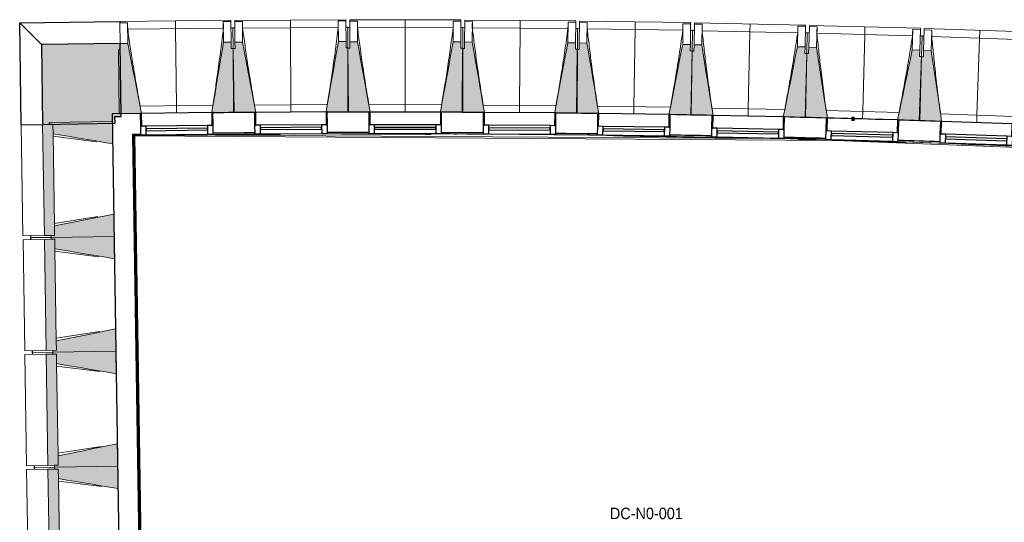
# Model space of a CAD drawing. Header units: millimetres. Extents: x 1909 to 61055, y -36590 to 14615.
# Tile 2 of 42: x 15588 to 23302, y -17310 to -13376. Entities that reach past the tile are written whole.
import ezdxf

# ---------------------------------------------------------------- set-up
doc = ezdxf.new("R2010")
doc.units = ezdxf.units.MM
doc.linetypes.add('Tiret', pattern=[2.5, 1.25, -1.25])
doc.layers.add('A-AREA', color=4, linetype='Tiret', lineweight=100, true_color=0x00ffff)
for name, color, linetype, lineweight in [('A-AREA-IDEN', 7, 'Continuous', 30), ('A-FLOR', 7, 'Continuous', 25), ('A-FLOR-HRAL', 7, 'Continuous', 18), ('A-GENM', 7, 'Continuous', 18), ('A-GLAZ', 7, 'Continuous', 25), ('A-WALL', 7, 'Continuous', 25), ('A-WALL-PATT', 7, 'Continuous', 25), ('I-WALL', 7, 'Continuous', 25), ('S-BEAM', 7, 'Continuous', 18)]:
    doc.layers.add(name, color=color, linetype=linetype, lineweight=lineweight)
doc.styles.add('Arial_1', font='arial.ttf', dxfattribs={"width": 0.9, "height": 90})

# ---------------------------------------------------------------- blocks, each defined once
blk = doc.blocks.new('XXX_VIDE FENETRE - 550-377501-2021_015_1111_DCE_1_50_N0 FINI_SSI_CDC')
at = {"layer": 'A-GLAZ'}
for p, q in [((-285, 0), (-285, -100)), ((-275, 0), (-285, 0)), ((275, 0), (-275, 0)), ((-275, -100), (-275, 0)), ((285, 0), (275, 0)), ((275, 0), (275, -100)), ((285, -100), (285, 0)), ((-285, -100), (-275, -100)), ((-240, -100), (-285, -100)), ((-285, -100), (-285, -167.5)), ((-240, -167.5), (-240, -100)), ((240, -100), (-240, -100)), ((240, -100), (240, -167.5)), ((285, -100), (240, -100)), ((275, -100), (285, -100)), ((285, -167.5), (285, -100)), ((-285, -167.5), (-240, -167.5)), ((-240, -167.5), (240, -167.5)), ((240, -167.5), (285, -167.5))]:
    blk.add_line(p, q, dxfattribs=at)
at = {"layer": 'A-GLAZ', "color": 173, "true_color": 0x5c63b1}
for p, q in [((240, -120), (-240, -120)), ((-240, -120), (-240, -135)), ((-240, -135), (240, -135)), ((240, -135), (240, -120))]:
    blk.add_line(p, q, dxfattribs=at)
blk = doc.blocks.new('Garde-corps - Garde-corps-505471-2021_015_1111_DCE_1_50_N0 FINI_SSI_CDC')
at = {"layer": 'A-FLOR-HRAL'}
for p, q in [((-23182.7, -14271.4), (-23124, -14270.6)), ((-23086, -20374.6), (-23179.6, -14274.3)), ((-23179.6, -14274.3), (-23123.9, -14274.7)), ((-23079, -20367.4), (-23172.4, -14281.4)), ((-23077.3, -20365.6), (-23170.6, -14283.1)), ((-23075.7, -20363.9), (-23168.9, -14284.7)), ((-22974.4, -14275.7), (-17756.7, -14309.4)), ((-21920.2, -14271.9), (-21918.6, -14271.9)), ((-20666.5, -14272.2), (-20643, -14272.3)), ((-19624.6, -14272.3), (-19545.6, -14273.3)), ((-19414.5, -14283.9), (-19365.7, -14284.6)), ((-18067.8, -14300.4), (-17951.9, -14303.2)), ((-17265.9, -14326.2), (-14802.9, -14420.9))]:
    blk.add_line(p, q, dxfattribs=at)
at = {"layer": 'A-FLOR-HRAL', "flags": 128}
for points in [[(-23172.4, -14281.4), (-23176, -14277.8), (-23179.6, -14274.3)], [(-23168.9, -14284.7), (-17678.6, -14320.7), (-14410.7, -14446.4)]]:
    blk.add_lwpolyline(points, dxfattribs=at)
at = {"layer": 'A-FLOR-HRAL'}
for radius, start, end in [(137273, 87.112212, 90.771971), (137283.1, 90.378328, 90.513815), (137283.1, 90.004947, 90.140434), (137283.1, 89.631565, 89.767052), (137283.1, 89.258184, 89.393671), (137269.6, 90.293744, 90.770558), (137269.6, 89.802207, 90.094064), (137269.6, 88.757072, 89.199903), (137283.1, 88.884802, 89.020289), (137283.1, 88.51142, 88.646908), (137269.6, 88.245826, 88.601253), (137283.1, 88.138038, 88.273526), (137269.6, 87.683989, 88.067454)]:
    blk.add_arc((-21322.9, -151541.9), radius, start, end, dxfattribs=at)
for points, knots in [([(-23179.6, -14274.3), (-23179.6, -14274.3), (-23179.6, -14274.3), (-23179.7, -14274.3), (-23179.7, -14274.2), (-23179.8, -14274.2), (-23179.9, -14274.1), (-23179.9, -14274), (-23180, -14273.9), (-23180.1, -14273.8), (-23180.2, -14273.7), (-23180.3, -14273.6), (-23180.5, -14273.5), (-23180.6, -14273.4), (-23180.7, -14273.3), (-23180.8, -14273.2), (-23181, -14273), (-23181.1, -14272.9), (-23181.3, -14272.7), (-23181.6, -14272.4), (-23182.1, -14271.9), (-23182.5, -14271.6), (-23182.7, -14271.4)], [0, 0, 0, 0, 0.071429, 0.107143, 0.142857, 0.178571, 0.214286, 0.25, 0.285714, 0.321429, 0.357143, 0.392857, 0.428571, 0.464286, 0.5, 0.535714, 0.571429, 0.607143, 0.642857, 0.714286, 0.857143, 1, 1, 1, 1]), ([(-23168.9, -14284.7), (-23168.9, -14284.7), (-23169, -14284.7), (-23169, -14284.6), (-23169.1, -14284.5), (-23169.3, -14284.4), (-23169.4, -14284.2), (-23169.6, -14284.1), (-23169.8, -14283.9), (-23170, -14283.7), (-23170.2, -14283.5), (-23170.4, -14283.3), (-23170.5, -14283.2), (-23170.6, -14283.1)], [0.075, 0.075, 0.075, 0.075, 0.15, 0.2125, 0.275, 0.35, 0.425, 0.5, 0.6, 0.7, 0.775, 0.85, 1, 1, 1, 1])]:
    blk.add_open_spline(points, degree=3, knots=knots, dxfattribs=at)
blk = doc.blocks.new('B02_ARC_rvt-1-2021_015_1111_DCE_1_50_N0 FINI_SSI_CDC')
at = {"layer": 'A-AREA'}
blk.add_line((-17552.4, -14150.5), (-17530.8, -14151.1), dxfattribs=at)
at = {"layer": 'A-FLOR'}
for p, q in [((-20740.5, -14100), (-20745.2, -14100)), ((-20676.7, -14260.3), (-20764.8, -14259.9)), ((-20504, -14261.2), (-20666.4, -14260.3)), ((-19545.5, -14270.3), (-19625.1, -14269.3)), ((-17951.2, -14300.2), (-18081.1, -14297.1)), ((-16909.6, -14329.7), (-17072.6, -14324.6)), ((-16862.3, -14331.3), (-16901.4, -14330))]:
    blk.add_line(p, q, dxfattribs=at)
at = {"layer": 'I-WALL'}
for p, q in [((-23126, -14110.6), (-23345.1, -14113.6)), ((-23345.1, -14113.6), (-23342.6, -14273.6)), ((-17752.4, -14145.8), (-17752.4, -14145.2)), ((-23342.6, -14273.6), (-23246.5, -20540)), ((-23089, -20377.7), (-23182.7, -14271.4))]:
    blk.add_line(p, q, dxfattribs=at)
at = {"layer": 'I-WALL', "flags": 128}
blk.add_lwpolyline([(-23182.7, -14271.4), (-23153.3, -14271), (-23124, -14270.6)], dxfattribs=at)
at = {"layer": 'I-WALL'}
for radius, start, end in [(137443.1, 90.378298, 90.514063), (137443.1, 90.004917, 90.140682), (137443.1, 89.631536, 89.767301), (137443.1, 89.258155, 89.39392), (137443.1, 88.884774, 89.020539), (137443.1, 88.511392, 88.647158), (137443.1, 88.327609, 88.50726), (137443.1, 88.138011, 88.273776), (137283.1, 90.378328, 90.513816), (137283.1, 90.004946, 90.140435), (137283.1, 89.631565, 89.767054), (137283.1, 89.258183, 89.393672), (137283.1, 88.884802, 89.020291), (137283.1, 88.51142, 88.646909), (137283.1, 88.138038, 88.273527)]:
    blk.add_arc((-21322.9, -151541.9), radius, start, end, dxfattribs=at)
at = {"layer": 'A-FLOR-HRAL', "lineweight": 18}
blk.add_blockref('Garde-corps - Garde-corps-505471-2021_015_1111_DCE_1_50_N0 FINI_SSI_CDC', (0, 0), dxfattribs=at)
at = {"layer": 'A-GLAZ', "lineweight": 18}
for p, rotation in [((-22841, -14106.5), 0.7260035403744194), ((-21945.4, -14099.5), 0.3529371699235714), ((-21049.7, -14098.5), 359.9798707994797), ((-20154, -14103.2), 359.606804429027), ((-19258.4, -14113.8), 359.2337380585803), ((-18362.9, -14130.2), 358.8606716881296), ((-17467.5, -14153.3), 358.4876053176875), ((-16572.2, -14180.6), 358.1145389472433)]:
    blk.add_blockref('XXX_VIDE FENETRE - 550-377501-2021_015_1111_DCE_1_50_N0 FINI_SSI_CDC', p, dxfattribs=dict(at, rotation=rotation))
blk = doc.blocks.new('20_MUR PREFA_01 - Type 1-3119337-2021_015_1111_DCE_1_50_N0 FINI_SSI_CDC')
at = {"layer": 'A-GENM'}
for p, q in [((0, 722.1), (0, 661.4)), ((0, 661.4), (0, 58.5)), ((0, 0.7), (0, 58.5))]:
    blk.add_line(p, q, dxfattribs=at)
blk = doc.blocks.new('Murs 4 - Murs 1-3190715-2021_015_1111_DCE_1_50_N0 FINI_SSI_CDC')
at = {"layer": 'A-WALL-PATT', "true_color": 0x787878}
blk.add_hatch(color=8, dxfattribs=at).paths.add_polyline_path([(-23890.5, -14195.3), (-23323.7, -14186.6), (-23324.5, -14133.6), (-23275.7, -14133), (-23283, -13561.8), (-23900.1, -13569.7), (-23893.6, -13990.2)])
at = {"layer": 'A-WALL'}
for p, q in [((-24070.4, -13400.6), (-23285.1, -13390.7)), ((-24058.2, -14197.8), (-24070.4, -13400.6)), ((-23900.1, -13569.7), (-24070.4, -13400.6)), ((-23285.1, -13390.7), (-23285, -13399.7)), ((-23283, -13561.8), (-23900.1, -13569.7)), ((-23900.1, -13569.7), (-23890.5, -14195.3)), ((-23275.7, -14133), (-23283, -13561.8)), ((-23890.5, -14195.3), (-23323.7, -14186.6)), ((-23324.5, -14133.6), (-23275.7, -14133)), ((-23323.7, -14186.6), (-23324.5, -14133.6)), ((-24058.2, -14197.8), (-23890.5, -14195.3))]:
    blk.add_line(p, q, dxfattribs=at)
blk = doc.blocks.new('B02_DC_STR_rvt-1-2021_015_1111_DCE_1_50_N0 FINI_SSI_CDC')
at = {"layer": 'S-BEAM', "lineweight": 5, "true_color": 0x787878}
for points in [[(-23291, -14112.8), (-23126, -14110.7), (-23126, -14110.1), (-23116.1, -14109.9), (-23223, -13561), (-23283, -13561.8), (-23282.3, -13611.8), (-23297.3, -13612), (-23291.9, -14041.9)], [(-22556, -14103.5), (-22391.1, -14101.4), (-22397.4, -13600.6), (-22412.4, -13600.6), (-22413, -13550.8), (-22473, -13551.5), (-22565.9, -14103), (-22556.1, -14102.8)], [(-22395.4, -14103), (-22230.4, -14102), (-22230.4, -14101.3), (-22220.5, -14101.2), (-22323.8, -13551.6), (-22383.8, -13552), (-22383.8, -13602), (-22398.4, -13602.1), (-22395.8, -14033.1)], [(-21660.4, -14098.5), (-21495.4, -14097.5), (-21498.5, -13596.6), (-21513.5, -13596.6), (-21513.8, -13546.7), (-21573.8, -13547), (-21669.8, -14097.8), (-21660.4, -14097.8)], [(-21334.7, -14099.1), (-21334.7, -14098.4), (-21324.8, -14098.4), (-21424.5, -13548.1), (-21484.5, -13548.1), (-21484.5, -13598.1), (-21499.5, -13598.1), (-21499.7, -14099), (-21334.7, -14099.1)], [(-20599.7, -14099.3), (-20599.5, -13598.4), (-20614.5, -13598.4), (-20614.5, -13548.4), (-20674.5, -13548.4), (-20774.6, -14098.6), (-20764.7, -14098.6), (-20764.7, -14099.3), (-20643, -14099.3)], [(-20439, -14102), (-20439, -14101.3), (-20429.2, -14101.3), (-20525.2, -13550.4), (-20585.2, -13550.4), (-20585.6, -13600), (-20600.6, -13599.9), (-20604, -14100.8), (-20439.7, -14101.9)], [(-19704, -14107), (-19700.6, -13606.1), (-19715.6, -13606), (-19715.6, -13556), (-19775.3, -13555.6), (-19878.9, -14105.1), (-19869, -14105.2), (-19869, -14105.9), (-19827.1, -14106.2)], [(-19543.4, -14110.7), (-19543.4, -14110), (-19533.5, -14110), (-19626, -13558.6), (-19686, -13557.8), (-19686.7, -13607.8), (-19701.7, -13607.6), (-19708.4, -14108.5), (-19544.7, -14110.7)], [(-18808.5, -14120.5), (-18801.8, -13619.7), (-18816.8, -13619.5), (-18816.1, -13569.5), (-18876.1, -13568.7), (-18983.3, -14117.5), (-18973.4, -14117.6), (-18973.4, -14118.3), (-18854.8, -14119.9)], [(-18647.8, -14125.3), (-18647.8, -14124.6), (-18638, -14124.6), (-18726.9, -13572.7), (-18786.8, -13571.5), (-18787.8, -13621.5), (-18802.8, -13621.2), (-18812.8, -14122), (-18649, -14125.2)], [(-17913, -14139.9), (-17903, -13639.1), (-17918, -13638.8), (-17917, -13588.8), (-17977, -13587.6), (-18087.8, -14135.7), (-18077.9, -14135.9), (-18077.9, -14136.6), (-18032.5, -14137.5)], [(-17742.4, -14145.9), (-17827.8, -13592.6), (-17887.8, -13591), (-17889.1, -13641), (-17904.1, -13641), (-17917.3, -14141.3), (-17742.4, -14145.9)], [(-17017.6, -14165), (-17004.4, -13664.3), (-17019.4, -13663.9), (-17018.1, -13613.9), (-17078.1, -13612.4), (-17192.6, -14160.4), (-17023.5, -14164.9)], [(-16857.1, -14171.9), (-16857.1, -14171.2), (-16847.3, -14171.2), (-16928.9, -13618.3), (-16988.9, -13616.3), (-16990.5, -13666.3), (-17005.5, -13665.8), (-17022, -14166.4), (-16857.3, -14171.9)], [(-23877.1, -15065.2), (-23796.5, -15063.9), (-23809.8, -14194), (-23890.5, -14195.3), (-23877.2, -15063.9)], [(-23341.5, -14346.9), (-23344.2, -14171.9), (-23838.8, -14179.5), (-23838.6, -14194.5), (-23809.8, -14194.5), (-23808.7, -14268.5), (-23385.3, -14339.5)], [(-23825, -15079.4), (-23330.4, -15071.8), (-23333.1, -14896.8), (-23797.6, -14989.5), (-23796.5, -15063.9), (-23825.2, -15064.4), (-23825.1, -15071.8)], [(-23863.3, -15965.1), (-23782.7, -15963.8), (-23796, -15093.9), (-23876.7, -15095.2), (-23863.4, -15963.8)], [(-23327.7, -15246.8), (-23330.4, -15071.8), (-23825, -15079.4), (-23824.8, -15094.4), (-23796, -15094.4), (-23794.9, -15168.4), (-23330.4, -15246.3)], [(-23811.2, -15979.3), (-23316.6, -15971.7), (-23319.3, -15796.7), (-23783.8, -15889.4), (-23782.7, -15963.8), (-23811.4, -15964.3), (-23811.3, -15971.7)], [(-23849.5, -16865), (-23768.9, -16863.7), (-23782.2, -15993.8), (-23862.9, -15995.1), (-23849.5, -16863.7)], [(-23313.9, -16146.7), (-23316.6, -15971.7), (-23811.2, -15979.3), (-23811, -15994.3), (-23782.2, -15994.3), (-23781.1, -16068.3), (-23316.6, -16146.2)], [(-23797.4, -16879.2), (-23302.8, -16871.6), (-23305.5, -16696.6), (-23770, -16789.3), (-23768.9, -16863.7), (-23797.6, -16864.2), (-23797.5, -16871.6)], [(-23835.7, -17764.9), (-23755.1, -17763.6), (-23768.4, -16893.7), (-23849.1, -16895), (-23835.7, -17763.6)], [(-23300.1, -17046.6), (-23302.8, -16871.6), (-23797.4, -16879.2), (-23797.2, -16894.2), (-23768.4, -16894.2), (-23767.3, -16968.2), (-23302.8, -17046.1)]]:
    blk.add_hatch(color=8, dxfattribs=at).paths.add_polyline_path(points)
at = {"layer": 'A-FLOR'}
for p, q in [((-23985.6, -15066.8), (-23985.3, -15081.8)), ((-23985.3, -15081.8), (-23985.1, -15096.8)), ((-23971.8, -15966.7), (-23971.5, -15981.7)), ((-23971.5, -15981.7), (-23971.3, -15996.7)), ((-23957.9, -16866.6), (-23957.7, -16881.6)), ((-23957.7, -16881.6), (-23957.5, -16896.6))]:
    blk.add_line(p, q, dxfattribs=at)
at = {"layer": 'S-BEAM'}
for p, q in [((-22415.2, -13379.6), (-23285.1, -13390.7)), ((-23285, -13399.7), (-23225, -13398.9)), ((-23283, -13561.8), (-23285, -13399.7)), ((-23223, -13561), (-23225, -13398.9)), ((-23225, -13398.9), (-23225, -13399.2)), ((-22475.1, -13389.4), (-22415.1, -13388.7)), ((-22475.1, -13389.4), (-22473, -13551.5)), ((-22475.1, -13389.7), (-22475.1, -13389.4)), ((-22415.2, -13379.6), (-22415.1, -13388.7)), ((-22415.1, -13388.7), (-22413, -13550.8)), ((-21514.8, -13375.5), (-22384.8, -13380.9)), ((-22384.8, -13389.9), (-22384.8, -13380.9)), ((-22384.8, -13389.9), (-22324.8, -13389.6)), ((-22383.8, -13552), (-22384.8, -13389.9)), ((-22323.8, -13551.6), (-22324.8, -13389.6)), ((-22324.8, -13389.6), (-22324.7, -13389.8)), ((-21574.8, -13384.9), (-21514.8, -13384.6)), ((-21574.8, -13384.9), (-21573.8, -13547)), ((-21574.8, -13385.2), (-21574.8, -13384.9)), ((-21514.8, -13375.5), (-21514.8, -13384.6)), ((-21514.8, -13384.6), (-21513.8, -13546.7)), ((-21484.5, -13548.1), (-21484.4, -13386)), ((-21484.4, -13386), (-21484.4, -13377)), ((-20614.4, -13377.3), (-21484.4, -13377)), ((-21484.4, -13386), (-21424.4, -13386)), ((-21424.5, -13548.1), (-21424.4, -13386)), ((-21424.4, -13386), (-21424.4, -13386.3)), ((-20674.4, -13386.3), (-20674.5, -13548.4)), ((-20674.5, -13386.5), (-20674.4, -13386.3)), ((-20674.4, -13386.3), (-20614.4, -13386.3)), ((-20614.4, -13386.3), (-20614.5, -13548.4)), ((-20614.4, -13377.3), (-20614.4, -13386.3)), ((-20585.2, -13550), (-20584.1, -13387.9)), ((-20584.1, -13387.9), (-20584.1, -13378.9)), ((-19714.1, -13384.9), (-20584.1, -13378.9)), ((-20584.1, -13387.9), (-20524.1, -13388.4)), ((-20525.2, -13550.4), (-20524.1, -13388.4)), ((-20524.1, -13388.4), (-20524.1, -13388.6)), ((-19774.1, -13393.5), (-19775.3, -13555.6)), ((-19774.2, -13393.8), (-19774.1, -13393.5)), ((-19774.1, -13393.5), (-19714.1, -13393.9)), ((-19714.1, -13393.9), (-19715.3, -13556)), ((-19714.1, -13384.9), (-19714.1, -13393.9)), ((-19686, -13557.8), (-19683.8, -13395.7)), ((-19683.8, -13395.7), (-19683.7, -13386.7)), ((-19683.8, -13395.7), (-19623.8, -13396.5)), ((-18813.8, -13398.3), (-19683.7, -13386.7)), ((-19626, -13558.6), (-19623.8, -13396.5)), ((-19623.8, -13396.5), (-19623.8, -13396.8)), ((-18873.9, -13406.6), (-18876.1, -13568.7)), ((-18874, -13406.8), (-18873.9, -13406.6)), ((-18873.9, -13406.6), (-18813.9, -13407.4)), ((-18813.9, -13407.4), (-18816.1, -13569.5)), ((-18813.8, -13398.3), (-18813.9, -13407.4)), ((-18786.8, -13571.5), (-18783.6, -13409.4)), ((-18783.6, -13409.4), (-18783.4, -13400.4)), ((-18783.6, -13409.4), (-18723.6, -13410.6)), ((-17913.6, -13417.7), (-18783.4, -13400.4)), ((-18726.9, -13572.7), (-18723.6, -13410.6)), ((-18723.6, -13410.6), (-18723.6, -13410.9)), ((-17913.6, -13417.7), (-17913.8, -13426.7)), ((-17883.5, -13428.9), (-17883.3, -13419.9)), ((-17013.6, -13442.9), (-17883.3, -13419.9)), ((-22474.7, -13441), (-23224.1, -13450.5)), ((-22399.5, -13438.5), (-22414.5, -13438.7)), ((-22399.5, -13438.5), (-22397.4, -13600.6)), ((-22384.4, -13439.9), (-22399.4, -13440)), ((-21574.7, -13436.5), (-22324.2, -13441.1)), ((-21499.5, -13434.5), (-21514.5, -13434.6)), ((-21499.5, -13434.5), (-21498.5, -13596.6)), ((-21484.5, -13436), (-21499.5, -13436)), ((-20674.7, -13437.9), (-21424.2, -13437.6)), ((-20599.5, -13436.3), (-20614.5, -13436.3)), ((-20599.5, -13436.3), (-20599.5, -13598.4)), ((-20584.5, -13437.9), (-20599.5, -13437.8)), ((-19774.7, -13445.1), (-20524.2, -13439.9)), ((-19699.5, -13444), (-19714.5, -13443.9)), ((-19699.5, -13444), (-19700.6, -13606.1)), ((-19684.5, -13445.7), (-19699.5, -13445.5)), ((-18874.8, -13458.1), (-19624.3, -13448.1)), ((-18799.6, -13457.6), (-18814.6, -13457.4)), ((-18799.6, -13457.6), (-18801.8, -13619.7)), ((-18784.6, -13459.4), (-18799.6, -13459.1)), ((-17975.1, -13477.1), (-18724.4, -13462.2)), ((-17973.8, -13425.5), (-17977, -13587.6)), ((-17973.8, -13425.5), (-17913.8, -13426.7)), ((-17973.8, -13425.8), (-17973.8, -13425.5)), ((-17913.8, -13426.7), (-17917, -13588.8)), ((-17899.8, -13477), (-17914.8, -13476.7)), ((-17899.8, -13477), (-17903, -13639.1)), ((-17884.8, -13478.9), (-17899.8, -13478.5)), ((-17887.8, -13591), (-17883.5, -13428.9)), ((-17883.5, -13428.9), (-17823.5, -13430.5)), ((-17827.8, -13592.6), (-17823.5, -13430.5)), ((-17075.4, -13501.9), (-17824.7, -13482.1)), ((-17823.5, -13430.5), (-17823.5, -13430.8)), ((-17073.8, -13450.3), (-17078.1, -13612.4)), ((-17073.8, -13450.3), (-17013.8, -13451.9)), ((-17073.8, -13450.6), (-17073.8, -13450.3)), ((-17013.8, -13451.9), (-17018.1, -13613.9)), ((-17013.6, -13442.9), (-17013.8, -13451.9)), ((-16988.9, -13616.3), (-16983.6, -13454.3)), ((-16983.6, -13454.3), (-16983.3, -13445.3)), ((-16983.6, -13454.3), (-16923.6, -13456.3)), ((-16113.7, -13473.9), (-16983.3, -13445.3)), ((-16928.9, -13618.3), (-16923.6, -13456.3)), ((-16923.6, -13456.3), (-16923.6, -13456.6)), ((-23223, -13561), (-23283, -13561.8)), ((-23283, -13561.8), (-23282.3, -13611.8)), ((-22413, -13550.8), (-22473, -13551.5)), ((-22412.4, -13600.8), (-22413, -13550.8)), ((-22323.8, -13551.6), (-22383.8, -13552)), ((-22383.8, -13552), (-22383.4, -13602)), ((-21513.8, -13546.7), (-21573.8, -13547)), ((-21513.5, -13596.7), (-21513.8, -13546.7)), ((-21424.5, -13548.1), (-21484.5, -13548.1)), ((-21484.5, -13548.1), (-21484.5, -13598.1)), ((-20614.5, -13548.4), (-20674.5, -13548.4)), ((-20614.5, -13598.4), (-20614.5, -13548.4)), ((-20585.2, -13550), (-20585.6, -13600)), ((-20525.2, -13550.4), (-20585.2, -13550)), ((-19715.3, -13556), (-19775.3, -13555.6)), ((-19715.6, -13606), (-19715.3, -13556)), ((-19686, -13557.8), (-19686.7, -13607.8)), ((-19626, -13558.6), (-19686, -13557.8)), ((-18816.1, -13569.5), (-18876.1, -13568.7)), ((-18816.8, -13619.5), (-18816.1, -13569.5)), ((-18786.8, -13571.5), (-18787.8, -13621.5)), ((-18726.9, -13572.7), (-18786.8, -13571.5)), ((-17000.1, -13502.3), (-17015.1, -13501.9)), ((-17000.1, -13502.3), (-17004.4, -13664.3)), ((-16985.2, -13504.3), (-17000.2, -13503.8)), ((-16175.9, -13532.5), (-16925, -13507.9)), ((-23282.3, -13611.8), (-23297.3, -13612)), ((-23297.3, -13612), (-23291, -14112.8)), ((-22397.4, -13600.6), (-22412.4, -13600.8)), ((-22383.4, -13602), (-22398.4, -13602.1)), ((-22398.4, -13602.1), (-22395.4, -14103)), ((-22391.1, -14101.4), (-22397.4, -13600.6)), ((-21498.5, -13596.6), (-21513.5, -13596.7)), ((-21499.5, -13598.1), (-21499.7, -14099)), ((-21484.5, -13598.1), (-21499.5, -13598.1)), ((-21495.4, -14097.5), (-21498.5, -13596.6)), ((-20599.5, -13598.4), (-20614.5, -13598.4)), ((-20600.6, -13599.9), (-20604, -14100.8)), ((-20585.6, -13600), (-20600.6, -13599.9)), ((-20599.7, -14099.3), (-20599.5, -13598.4)), ((-19700.6, -13606.1), (-19715.6, -13606)), ((-19701.7, -13607.6), (-19708.4, -14108.5)), ((-19704, -14107), (-19700.6, -13606.1)), ((-19686.7, -13607.8), (-19701.7, -13607.6)), ((-18801.8, -13619.7), (-18816.8, -13619.5)), ((-18802.8, -13621.2), (-18812.8, -14122)), ((-18808.5, -14120.5), (-18801.8, -13619.7)), ((-18787.8, -13621.5), (-18802.8, -13621.2)), ((-17917, -13588.8), (-17977, -13587.6)), ((-17918, -13638.8), (-17917, -13588.8)), ((-17903, -13639.1), (-17918, -13638.8)), ((-17904.1, -13640.6), (-17917.3, -14141.3)), ((-17913, -14139.9), (-17903, -13639.1)), ((-17889.1, -13641), (-17904.1, -13640.6)), ((-17887.8, -13591), (-17889.1, -13641)), ((-17827.8, -13592.6), (-17887.8, -13591)), ((-17018.1, -13613.9), (-17078.1, -13612.4)), ((-17019.4, -13663.9), (-17018.1, -13613.9)), ((-16988.9, -13616.3), (-16990.5, -13666.3)), ((-16928.9, -13618.3), (-16988.9, -13616.3)), ((-17005.5, -13665.8), (-17022, -14166.4)), ((-17004.4, -13664.3), (-17019.4, -13663.9)), ((-17017.6, -14165), (-17004.4, -13664.3)), ((-16990.5, -13666.3), (-17005.5, -13665.8)), ((-23291, -14112.8), (-23126, -14110.7)), ((-23127, -14052.3), (-22556.5, -14045)), ((-22556.1, -14103.5), (-22391.1, -14101.4)), ((-22395.4, -14103), (-22230.4, -14102)), ((-22231, -14043.5), (-21660.5, -14040)), ((-21660.4, -14098.5), (-21495.4, -14097.5)), ((-21499.7, -14099), (-21334.7, -14099.1)), ((-21334.9, -14040.6), (-20764.4, -14040.8)), ((-20764.8, -14099.3), (-20599.7, -14099.3)), ((-20604, -14100.8), (-20439, -14102)), ((-20438.9, -14043.5), (-19868.4, -14047.4)), ((-19869.1, -14105.9), (-19704, -14107)), ((-19708.4, -14108.5), (-19543.4, -14110.7)), ((-19542.9, -14052.2), (-18972.4, -14059.8)), ((-18646.9, -14066.8), (-18076.5, -14078.1)), ((-17751.1, -14087.2), (-17180.8, -14102.2)), ((-16855.4, -14113.4), (-16285.2, -14132.2)), ((-23809.8, -14194), (-23890.5, -14195.3)), ((-23344.2, -14171.9), (-23838.8, -14179.5)), ((-23838.8, -14179.5), (-23838.6, -14194.5)), ((-23838.6, -14194.5), (-23809.8, -14194)), ((-23809.8, -14194), (-23808.7, -14268.5)), ((-23808.7, -14268.5), (-23809.8, -14194)), ((-23341.5, -14346.9), (-23344.2, -14171.9)), ((-18973.5, -14118.3), (-18808.5, -14120.5)), ((-18812.8, -14122), (-18647.8, -14125.3)), ((-18078, -14136.6), (-17913, -14139.9)), ((-17917.3, -14141.3), (-17742.4, -14145.9)), ((-17192.4, -14159.7), (-17742.5, -14145.2)), ((-17192.6, -14160.4), (-17017.6, -14165)), ((-17022, -14166.4), (-16857.1, -14171.9)), ((-24058.2, -14197.8), (-23890.5, -14195.3)), ((-24058.2, -14197.8), (-24044.8, -15067.7)), ((-23890.5, -14195.3), (-23877.1, -15065.2)), ((-23797.6, -14988.9), (-23808.7, -14269)), ((-23467.4, -14331), (-23808.4, -14287.9)), ((-23797.9, -14970), (-23458.4, -14916.5)), ((-23330.4, -15071.8), (-23333.1, -14896.8)), ((-23797.6, -14989.5), (-23796.5, -15063.9)), ((-23796.5, -15063.9), (-23797.6, -14989.5)), ((-23877.1, -15065.2), (-24044.8, -15067.7)), ((-24044.4, -15097.7), (-23876.7, -15095.2)), ((-24044.4, -15097.7), (-24031, -15967.6)), ((-23985.3, -15081.8), (-23985.6, -15066.8)), ((-23825, -15079.4), (-23985.3, -15081.8)), ((-23985.3, -15081.8), (-23825, -15079.4)), ((-23985.1, -15096.8), (-23985.3, -15081.8)), ((-23877.1, -15065.2), (-23796.5, -15063.9)), ((-23796, -15093.9), (-23876.7, -15095.2)), ((-23876.7, -15095.2), (-23863.3, -15965.1)), ((-23796.5, -15063.9), (-23825.2, -15064.4)), ((-23825.2, -15064.4), (-23825, -15079.4)), ((-23825, -15079.4), (-23330.4, -15071.8)), ((-23330.4, -15071.8), (-23825, -15079.4)), ((-23825, -15079.4), (-23824.8, -15094.4)), ((-23824.8, -15094.4), (-23796, -15093.9)), ((-23796, -15093.9), (-23794.9, -15168.4)), ((-23794.9, -15168.4), (-23796, -15093.9)), ((-23327.7, -15246.8), (-23330.4, -15071.8)), ((-23783.8, -15888.8), (-23794.9, -15168.9)), ((-23453.6, -15230.9), (-23794.6, -15187.8)), ((-23316.6, -15971.7), (-23319.3, -15796.7)), ((-23784.1, -15869.9), (-23444.6, -15816.4)), ((-23783.8, -15889.4), (-23782.7, -15963.8)), ((-23782.7, -15963.8), (-23783.8, -15889.4)), ((-23863.3, -15965.1), (-24031, -15967.6)), ((-23971.5, -15981.7), (-23971.8, -15966.7)), ((-23863.3, -15965.1), (-23782.7, -15963.8)), ((-23782.7, -15963.8), (-23811.4, -15964.3)), ((-23811.4, -15964.3), (-23811.2, -15979.3)), ((-24030.6, -15997.6), (-23862.9, -15995.1)), ((-24030.6, -15997.6), (-24017.2, -16867.5)), ((-23811.2, -15979.3), (-23971.5, -15981.7)), ((-23971.5, -15981.7), (-23811.2, -15979.3)), ((-23971.3, -15996.7), (-23971.5, -15981.7)), ((-23782.2, -15993.8), (-23862.9, -15995.1)), ((-23862.9, -15995.1), (-23849.5, -16865)), ((-23811.2, -15979.3), (-23316.6, -15971.7)), ((-23316.6, -15971.7), (-23811.2, -15979.3)), ((-23811.2, -15979.3), (-23811, -15994.3)), ((-23811, -15994.3), (-23782.2, -15993.8)), ((-23782.2, -15993.8), (-23781.1, -16068.3)), ((-23781.1, -16068.3), (-23782.2, -15993.8)), ((-23313.9, -16146.7), (-23316.6, -15971.7)), ((-23770, -16788.7), (-23781.1, -16068.8)), ((-23439.8, -16130.8), (-23780.8, -16087.7)), ((-23770.3, -16769.8), (-23430.8, -16716.3)), ((-23302.8, -16871.6), (-23305.5, -16696.6)), ((-23770, -16789.3), (-23768.9, -16863.7)), ((-23768.9, -16863.7), (-23770, -16789.3)), ((-23849.5, -16865), (-24017.2, -16867.5)), ((-23957.7, -16881.6), (-23957.9, -16866.6)), ((-23797.4, -16879.2), (-23957.7, -16881.6)), ((-23957.7, -16881.6), (-23797.4, -16879.2)), ((-23957.5, -16896.6), (-23957.7, -16881.6)), ((-23849.5, -16865), (-23768.9, -16863.7)), ((-23768.4, -16893.7), (-23849.1, -16895)), ((-23768.9, -16863.7), (-23797.6, -16864.2)), ((-23797.6, -16864.2), (-23797.4, -16879.2)), ((-23797.4, -16879.2), (-23302.8, -16871.6)), ((-23302.8, -16871.6), (-23797.4, -16879.2)), ((-23797.4, -16879.2), (-23797.2, -16894.2)), ((-23797.2, -16894.2), (-23768.4, -16893.7)), ((-23768.4, -16893.7), (-23767.3, -16968.2)), ((-23767.3, -16968.2), (-23768.4, -16893.7)), ((-23300.1, -17046.6), (-23302.8, -16871.6)), ((-24016.8, -16897.5), (-23849.1, -16895)), ((-24016.8, -16897.5), (-24003.4, -17767.4)), ((-23849.1, -16895), (-23835.7, -17764.9)), ((-23756.2, -17688.6), (-23767.3, -16968.7)), ((-23426, -17030.7), (-23767, -16987.6))]:
    blk.add_line(p, q, dxfattribs=at)
at = {"layer": 'S-BEAM', "flags": 128}
for points in [[(-23225, -13399.2), (-23224.8, -13409.5), (-23224.6, -13419.7), (-23224.5, -13430), (-23224.3, -13440.3), (-23224.1, -13450.5)], [(-22474.7, -13441), (-22474.8, -13430.8), (-22474.8, -13420.5), (-22474.9, -13410.2), (-22475, -13400), (-22475.1, -13389.7)], [(-22324.7, -13389.8), (-22324.6, -13400.1), (-22324.5, -13410.3), (-22324.4, -13420.6), (-22324.3, -13430.9), (-22324.2, -13441.1)], [(-21574.7, -13436.5), (-21574.7, -13426.2), (-21574.7, -13416), (-21574.8, -13405.7), (-21574.8, -13395.5), (-21574.8, -13385.2)], [(-21424.4, -13386.3), (-21424.4, -13396.5), (-21424.3, -13406.8), (-21424.3, -13417.1), (-21424.3, -13427.3), (-21424.2, -13437.6)], [(-20674.7, -13437.9), (-20674.7, -13427.6), (-20674.6, -13417.3), (-20674.6, -13407.1), (-20674.5, -13396.8), (-20674.5, -13386.5)], [(-20524.1, -13388.6), (-20524.1, -13398.9), (-20524.2, -13409.1), (-20524.2, -13419.4), (-20524.2, -13429.7), (-20524.2, -13439.9)], [(-19774.7, -13445.1), (-19774.6, -13434.8), (-19774.5, -13424.5), (-19774.4, -13414.3), (-19774.3, -13404), (-19774.2, -13393.8)], [(-19623.8, -13396.8), (-19623.9, -13407.1), (-19624, -13417.3), (-19624.1, -13427.6), (-19624.2, -13437.9), (-19624.3, -13448.1)], [(-18874.8, -13458.1), (-18874.7, -13447.9), (-18874.5, -13437.6), (-18874.3, -13427.4), (-18874.1, -13417.1), (-18874, -13406.8)], [(-18723.6, -13410.9), (-18723.8, -13421.1), (-18723.9, -13431.4), (-18724.1, -13441.6), (-18724.3, -13451.9), (-18724.4, -13462.2)], [(-17975.1, -13477.1), (-17974.8, -13466.8), (-17974.6, -13456.6), (-17974.3, -13446.3), (-17974.1, -13436), (-17973.8, -13425.8)], [(-17823.5, -13430.8), (-17823.7, -13441), (-17824, -13451.3), (-17824.2, -13461.6), (-17824.4, -13471.8), (-17824.7, -13482.1)], [(-17075.4, -13501.9), (-17075.1, -13491.6), (-17074.8, -13481.3), (-17074.5, -13471.1), (-17074.2, -13460.8), (-17073.8, -13450.6)], [(-16923.6, -13456.6), (-16923.9, -13466.8), (-16924.2, -13477.1), (-16924.5, -13487.3), (-16924.8, -13497.6), (-16925, -13507.9)], [(-23116.1, -14109.9), (-23129.4, -14041.9), (-23142.7, -13973.2), (-23156.1, -13904.5), (-23169.5, -13835.8), (-23182.9, -13767.1), (-23196.2, -13698.4), (-23209.6, -13629.7), (-23223, -13561)], [(-22473, -13551.5), (-22484.7, -13620.5), (-22496.3, -13689.6), (-22507.9, -13758.6), (-22519.5, -13827.6), (-22531.2, -13896.6), (-22542.8, -13965.6), (-22554.4, -14034.6), (-22565.9, -14103)], [(-22220.5, -14101.2), (-22233.3, -14033.1), (-22246.2, -13964.4), (-22259.1, -13895.6), (-22272.1, -13826.8), (-22285, -13758), (-22297.9, -13689.2), (-22310.8, -13620.4), (-22323.8, -13551.6)], [(-21573.8, -13547), (-21585.8, -13616), (-21597.9, -13684.9), (-21610, -13753.8), (-21622.1, -13822.8), (-21634.1, -13891.7), (-21646.2, -13960.7), (-21658.3, -14029.6), (-21670.3, -14097.9)], [(-21324.8, -14098.4), (-21337.2, -14030.2), (-21349.6, -13961.3), (-21362.1, -13892.5), (-21374.6, -13823.6), (-21387.1, -13754.7), (-21399.5, -13685.9), (-21412, -13617), (-21424.5, -13548.1)], [(-20674.5, -13548.4), (-20687, -13617.2), (-20699.5, -13686.1), (-20712.1, -13755), (-20724.6, -13823.8), (-20737.1, -13892.7), (-20749.6, -13961.5), (-20762.2, -14030.4), (-20774.6, -14098.6)], [(-20429.1, -14101.3), (-20441.1, -14033.1), (-20453.1, -13964.1), (-20465.1, -13895.2), (-20477.1, -13826.2), (-20489.2, -13757.3), (-20501.2, -13688.3), (-20513.2, -13619.4), (-20525.2, -13550.4)], [(-19775.3, -13555.6), (-19788.2, -13624.4), (-19801.2, -13693.1), (-19814.2, -13761.9), (-19827.1, -13830.7), (-19840.1, -13899.5), (-19853.1, -13968.2), (-19866.1, -14037), (-19878.9, -14105.1)], [(-19533.5, -14110.1), (-19545, -14041.8), (-19556.5, -13972.8), (-19568.1, -13903.7), (-19579.7, -13834.7), (-19591.3, -13765.7), (-19602.9, -13696.7), (-19614.4, -13627.7), (-19626, -13558.6)], [(-18876.1, -13568.7), (-18889.5, -13637.3), (-18902.9, -13706), (-18916.3, -13774.7), (-18929.8, -13843.4), (-18943.2, -13912.1), (-18956.6, -13980.8), (-18970, -14049.5), (-18983.3, -14117.5)], [(-18637.9, -14124.8), (-18649, -14056.4), (-18660.1, -13987.3), (-18671.2, -13918.2), (-18682.3, -13849.1), (-18693.5, -13780), (-18704.6, -13710.9), (-18715.7, -13641.8), (-18726.9, -13572.7)], [(-17977, -13587.6), (-17990.9, -13656.2), (-18004.7, -13724.8), (-18018.6, -13793.4), (-18032.5, -13862), (-18046.3, -13930.6), (-18060.2, -13999.2), (-18074.1, -14067.8), (-18087.8, -14135.7)], [(-17742.4, -14145.9), (-17753.1, -14076.7), (-17763.7, -14007.6), (-17774.4, -13938.4), (-17785.1, -13869.2), (-17795.8, -13800.1), (-17806.5, -13730.9), (-17817.1, -13661.7), (-17827.8, -13592.6)], [(-17078.1, -13612.4), (-17092.4, -13680.9), (-17106.7, -13749.4), (-17121, -13817.9), (-17135.3, -13886.4), (-17149.6, -13954.9), (-17164, -14023.4), (-17178.3, -14091.9), (-17192.6, -14160.4)], [(-16847.2, -14171.5), (-16857.3, -14103), (-16867.6, -14033.7), (-16877.8, -13964.5), (-16888, -13895.3), (-16898.2, -13826), (-16908.5, -13756.8), (-16918.7, -13687.5), (-16928.9, -13618.3)], [(-23808.7, -14268.5), (-23741.9, -14279.7), (-23675.2, -14290.9), (-23608.5, -14302.1), (-23541.7, -14313.3), (-23475, -14324.5), (-23408.3, -14335.7), (-23341.5, -14346.9)], [(-23333.1, -14896.8), (-23399.4, -14910), (-23465.8, -14923.3), (-23532.2, -14936.5), (-23598.5, -14949.8), (-23664.9, -14963), (-23731.3, -14976.2), (-23797.6, -14989.5)], [(-23794.9, -15168.4), (-23728.1, -15179.6), (-23661.4, -15190.8), (-23594.7, -15202), (-23527.9, -15213.2), (-23461.2, -15224.4), (-23394.5, -15235.6), (-23327.7, -15246.8)], [(-23319.3, -15796.7), (-23385.6, -15809.9), (-23452, -15823.2), (-23518.4, -15836.4), (-23584.7, -15849.7), (-23651.1, -15862.9), (-23717.5, -15876.1), (-23783.8, -15889.4)], [(-23781.1, -16068.3), (-23714.3, -16079.5), (-23647.6, -16090.7), (-23580.9, -16101.9), (-23514.1, -16113.1), (-23447.4, -16124.3), (-23380.7, -16135.5), (-23313.9, -16146.7)], [(-23305.5, -16696.6), (-23371.8, -16709.8), (-23438.2, -16723.1), (-23504.6, -16736.3), (-23570.9, -16749.6), (-23637.3, -16762.8), (-23703.7, -16776), (-23770, -16789.3)], [(-23767.3, -16968.2), (-23700.5, -16979.4), (-23633.8, -16990.6), (-23567.1, -17001.8), (-23500.3, -17013), (-23433.6, -17024.2), (-23366.8, -17035.4), (-23300.1, -17046.6)]]:
    blk.add_lwpolyline(points, dxfattribs=at)
at = {"layer": 'S-BEAM'}
for points, knots in [([(-23224.1, -13450.5), (-23217.7, -13496), (-23207.7, -13564.2), (-23193.8, -13655.1), (-23182.3, -13728.9), (-23169.4, -13808.4), (-23155.1, -13893.5), (-23140.9, -13974.8), (-23131.4, -14027.7), (-23126.9, -14052.3)], [0, 0, 0, 0, 0.2222222, 0.3333333, 0.4444444, 0.5833333, 0.7222222, 0.8611111, 0.9816328, 0.9816328, 0.9816328, 0.9816328]), ([(-22556.7, -14045.1), (-22550.1, -14003.3), (-22540.2, -13938.8), (-22527.5, -13851.4), (-22517.2, -13777.4), (-22506.4, -13697.6), (-22491.7, -13583.6), (-22481.3, -13498.1), (-22474.7, -13441)], [0.0183438, 0.0183438, 0.0183438, 0.0183438, 0.2222222, 0.3333333, 0.4444444, 0.5833333, 0.7222222, 1, 1, 1, 1]), ([(-22324.2, -13441.1), (-22318, -13486.7), (-22308.5, -13554.9), (-22295.2, -13645.9), (-22284.2, -13719.8), (-22271.8, -13799.3), (-22258.1, -13884.5), (-22244.4, -13966), (-22235.2, -14018.9), (-22230.9, -14043.5)], [0, 0, 0, 0, 0.2222222, 0.3333333, 0.4444444, 0.5833333, 0.7222222, 0.8611111, 0.9816328, 0.9816328, 0.9816328, 0.9816328]), ([(-21660.6, -14040), (-21653.8, -13998.3), (-21643.5, -13933.9), (-21630.2, -13846.5), (-21619.4, -13772.6), (-21608.1, -13692.9), (-21592.6, -13579), (-21581.7, -13493.5), (-21574.7, -13436.5)], [0.0183438, 0.0183438, 0.0183438, 0.0183438, 0.2222222, 0.3333333, 0.4444444, 0.5833333, 0.7222222, 1, 1, 1, 1]), ([(-21424.2, -13437.6), (-21418.3, -13483.2), (-21409.3, -13551.5), (-21396.6, -13642.5), (-21386, -13716.5), (-21374.2, -13796.1), (-21361, -13881.4), (-21347.9, -13962.9), (-21339, -14016), (-21334.8, -14040.6)], [0, 0, 0, 0, 0.2222222, 0.3333333, 0.4444444, 0.5833333, 0.7222222, 0.8611111, 0.9816328, 0.9816328, 0.9816328, 0.9816328]), ([(-20764.5, -14040.8), (-20757.4, -13999.1), (-20746.7, -13934.8), (-20732.9, -13847.5), (-20721.6, -13773.6), (-20709.8, -13694), (-20693.6, -13580.2), (-20682.1, -13494.8), (-20674.7, -13437.9)], [0.0183438, 0.0183438, 0.0183438, 0.0183438, 0.2222222, 0.3333333, 0.4444444, 0.5833333, 0.7222222, 1, 1, 1, 1]), ([(-20524.2, -13439.9), (-20518.7, -13485.6), (-20510, -13553.9), (-20498, -13645), (-20487.8, -13719.1), (-20476.5, -13798.8), (-20463.9, -13884.1), (-20451.3, -13965.7), (-20442.8, -14018.8), (-20438.8, -14043.5)], [0, 0, 0, 0, 0.2222222, 0.3333333, 0.4444444, 0.5833333, 0.7222222, 0.8611111, 0.9816328, 0.9816328, 0.9816328, 0.9816328]), ([(-19858.5, -13990.3), (-19854.6, -13967.7), (-19846.9, -13922.4), (-19835.6, -13854.3), (-19823.8, -13780.5), (-19811.5, -13701), (-19794.5, -13587.3), (-19782.5, -13502), (-19774.7, -13445.1)], [0.1116739, 0.1116739, 0.1116739, 0.1116739, 0.2222222, 0.3333333, 0.4444444, 0.5833333, 0.7222222, 1, 1, 1, 1]), ([(-19624.3, -13448.1), (-19619, -13493.8), (-19610.8, -13562.2), (-19599.4, -13653.4), (-19589.7, -13727.5), (-19578.9, -13807.3), (-19566.9, -13892.7), (-19554.8, -13974.4), (-19546.6, -14027.5), (-19542.7, -14052.2)], [0, 0, 0, 0, 0.2222222, 0.3333333, 0.4444444, 0.5833333, 0.7222222, 0.8611111, 0.9816328, 0.9816328, 0.9816328, 0.9816328]), ([(-18972.5, -14059.9), (-18964.9, -14018.3), (-18953.3, -13954.1), (-18938.4, -13867), (-18926.1, -13793.3), (-18913.3, -13713.8), (-18895.6, -13600.2), (-18883, -13515), (-18874.8, -13458.1)], [0.0183438, 0.0183438, 0.0183438, 0.0183438, 0.2222222, 0.3333333, 0.4444444, 0.5833333, 0.7222222, 1, 1, 1, 1]), ([(-18724.4, -13462.2), (-18719.4, -13507.9), (-18711.7, -13576.4), (-18700.8, -13667.6), (-18691.6, -13741.8), (-18681.4, -13821.6), (-18669.9, -13907.1), (-18658.4, -13988.9), (-18650.5, -14042.1), (-18646.8, -14066.8)], [0, 0, 0, 0, 0.2222222, 0.3333333, 0.4444444, 0.5833333, 0.7222222, 0.8611111, 0.9816328, 0.9816328, 0.9816328, 0.9816328]), ([(-18076.7, -14078.1), (-18068.7, -14036.6), (-18056.8, -13972.5), (-18041.3, -13885.5), (-18028.5, -13811.9), (-18015.1, -13732.5), (-17996.7, -13619), (-17983.6, -13533.9), (-17975.1, -13477.1)], [0.0183438, 0.0183438, 0.0183438, 0.0183438, 0.2222222, 0.3333333, 0.4444444, 0.5833333, 0.7222222, 1, 1, 1, 1]), ([(-17824.7, -13482.1), (-17820, -13527.8), (-17812.7, -13596.3), (-17802.4, -13687.7), (-17793.7, -13761.9), (-17784, -13841.8), (-17773, -13927.4), (-17762, -14009.2), (-17754.5, -14062.5), (-17751, -14087.2)], [0, 0, 0, 0, 0.2222222, 0.3333333, 0.4444444, 0.5833333, 0.7222222, 0.8611111, 0.9816328, 0.9816328, 0.9816328, 0.9816328]), ([(-17180.9, -14102.2), (-17172.7, -14060.8), (-17160.4, -13996.7), (-17144.3, -13909.9), (-17131, -13836.3), (-17117.1, -13757), (-17098, -13643.7), (-17084.3, -13558.6), (-17075.4, -13501.9)], [0.0183438, 0.0183438, 0.0183438, 0.0183438, 0.2222222, 0.3333333, 0.4444444, 0.5833333, 0.7222222, 1, 1, 1, 1]), ([(-16925, -13507.9), (-16920.7, -13553.6), (-16913.8, -13622.2), (-16904.1, -13713.6), (-16895.9, -13787.9), (-16886.7, -13867.8), (-16876.3, -13953.5), (-16865.8, -14035.4), (-16858.7, -14088.7), (-16855.3, -14113.4)], [0, 0, 0, 0, 0.2222222, 0.3333333, 0.4444444, 0.5833333, 0.7222222, 0.8611111, 0.9816328, 0.9816328, 0.9816328, 0.9816328])]:
    blk.add_open_spline(points, degree=3, knots=knots, dxfattribs=at)
blk.add_open_spline([(-19868.5, -14047.4), (-19865.1, -14028.5), (-19861.8, -14009.5), (-19858.5, -13990.6)], degree=3, dxfattribs=at)
at = {"layer": 'A-WALL', "color": 5, "lineweight": 25, "true_color": 0x0000ff}
blk.add_blockref('Murs 4 - Murs 1-3190715-2021_015_1111_DCE_1_50_N0 FINI_SSI_CDC', (0, 0), dxfattribs=at)
at = {"layer": 'S-BEAM', "color": 5, "lineweight": 25, "true_color": 0x0000ff}
for p, rotation in [((-22841, -14107.1), 0.7260035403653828), ((-21945.4, -14100.2), 0.3529371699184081), ((-21049.7, -14099.2), 359.9798707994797), ((-20154, -14103.9), 359.606804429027), ((-19258.4, -14114.5), 359.2337380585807), ((-18362.9, -14130.9), 358.8606716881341), ((-17467.5, -14153.2), 358.4876053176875), ((-16572.3, -14181.2), 358.1145389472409)]:
    blk.add_blockref('20_MUR PREFA_01 - Type 1-3119337-2021_015_1111_DCE_1_50_N0 FINI_SSI_CDC', p, dxfattribs=dict(at, rotation=rotation))

msp = doc.modelspace()

# ---------------------------------------------------------------- block references
at = {"lineweight": 5}
for name in ['B02_DC_STR_rvt-1-2021_015_1111_DCE_1_50_N0 FINI_SSI_CDC', 'B02_ARC_rvt-1-2021_015_1111_DCE_1_50_N0 FINI_SSI_CDC']:
    msp.add_blockref(name, (39658.7, 0), dxfattribs=at)

# ---------------------------------------------------------------- texts
at = {"layer": 'A-AREA-IDEN', "color": 8, "true_color": 0x808080, "insert": (20211.8, -17195.8), "char_height": 90, "width": 681.835, "attachment_point": 1, "style": 'Arial_1'}
msp.add_mtext('DC-N0-001', dxfattribs=at)

doc.saveas('drawing.dxf')
